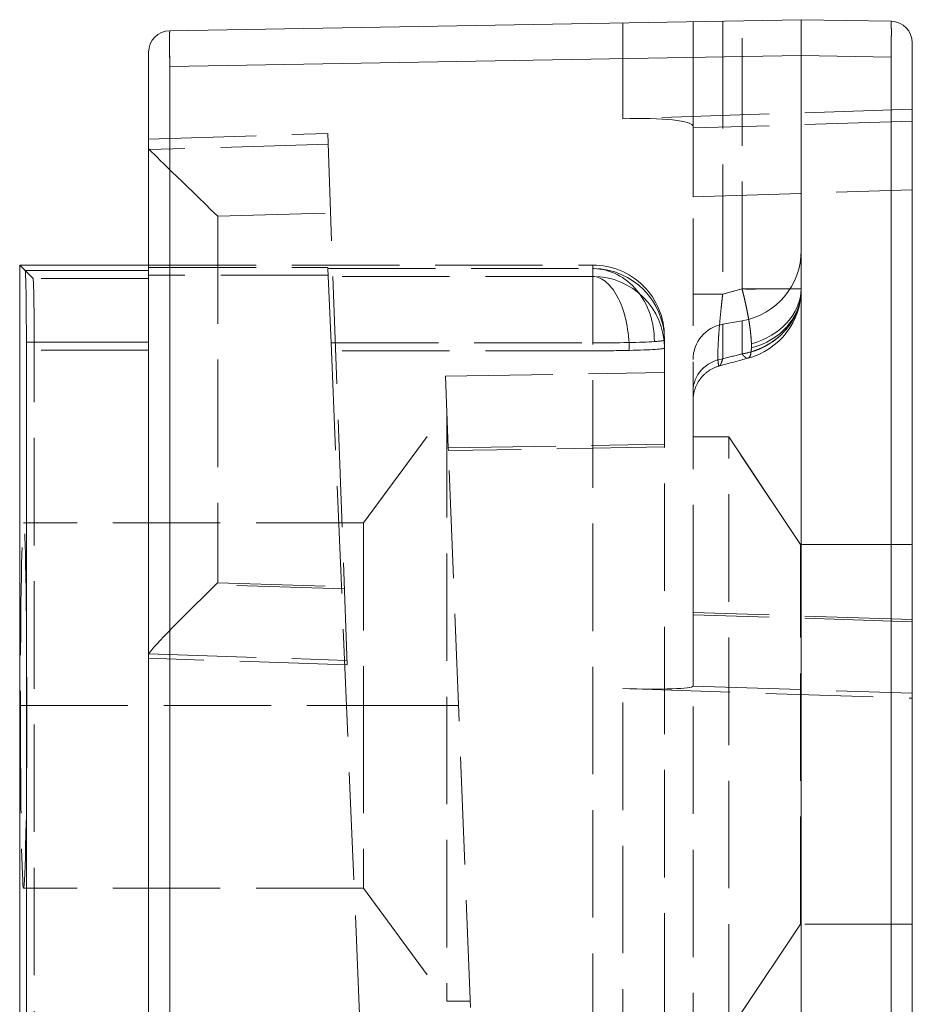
# Model space of a CAD drawing. Header units: millimetres. Extents: x -12.5 to 0, y -24 to 28.
# Tile 3 of 3: x -12.5 to 0, y 14.2 to 28. Entities that reach past the tile are written whole.
import ezdxf

# ---------------------------------------------------------------- set-up
doc = ezdxf.new("R2010")
doc.units = ezdxf.units.MM
doc.header["$LTSCALE"] = 10
doc.linetypes.add('ALLCAD_Strich', pattern=[0.2, 0.15, -0.05])
doc.layers.add('BESCH_KONT_verb_schn_seit_2d', color=160, linetype='Continuous')

msp = doc.modelspace()

# ---------------------------------------------------------------- linework, layer by layer
at = {"layer": 'BESCH_KONT_verb_schn_seit_2d', "linetype": 'Continuous', "lineweight": 0, "extrusion": (-1.094764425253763e-47, 1, -2.220446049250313e-16)}
for p, q in [((-10.36523572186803, 27.82112948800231), (-1.549999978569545, 27.97499999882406)), ((-1.549999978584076, 27.97499999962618), (-0.2947642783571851, 27.95308977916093)), ((-1.549999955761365, 27.47507611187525), (-1.549999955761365, 27.97499999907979)), ((-7.105427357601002e-15, 27.65312883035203), (-7.105427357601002e-15, 27.4531660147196)), ((-10.36523553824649, 27.32120556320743), (-1.549999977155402, 27.47507607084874)), ((-1.549999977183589, 27.47507615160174), (-0.2947642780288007, 27.45316593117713)), ((-1.550000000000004, 27.47507611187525), (-1.550000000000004, 8.975000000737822)), ((-0.2947642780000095, 27.45316593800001), (-0.2947642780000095, -22.97500000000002)), ((-7.105427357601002e-15, 27.453166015), (-7.105427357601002e-15, -22.97500000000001)), ((-10.66, 24.31158912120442), (-10.66, 27.32120564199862)), ((-10.36523572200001, 8.977509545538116), (-10.36523572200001, 27.321205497)), ((-12.46000000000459, 24.54999999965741), (-12.46000000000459, -22.55)), ((-12.46000000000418, 24.54999999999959), (-12.38376583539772, 24.47376583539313)), ((-12.45999999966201, 24.55), (-10.66, 24.55)), ((-10.66000000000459, 24.473765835), (-12.38376583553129, 24.473765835)), ((-10.66000000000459, 24.31158912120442), (-10.66000000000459, 23.47391814)), ((-12.36661540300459, 23.47391814), (-12.36661540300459, -21.47391813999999)), ((-10.66000000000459, 23.47391814), (-12.36661540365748, 23.47391814)), ((-10.66000000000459, -21.47391814), (-10.66000000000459, 23.47391813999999))]:
    msp.add_line(p, q, dxfattribs=at)
at = {"layer": 'BESCH_KONT_verb_schn_seit_2d', "linetype": 'ALLCAD_Strich', "lineweight": 0, "extrusion": (-1.094764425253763e-47, 1, -2.220446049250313e-16)}
for p, q in [((-4.042547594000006, 26.59259582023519), (-4.042547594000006, 27.93149242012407)), ((-3.060000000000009, 26.48607870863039), (-3.060000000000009, 27.94864285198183)), ((-2.646824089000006, 27.955854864), (-2.646824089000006, 24.143618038)), ((-2.376351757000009, 24.216159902), (-2.376351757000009, 27.96057597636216)), ((-7.105427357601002e-15, -22.97500000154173), (-7.105427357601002e-15, 27.45316601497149)), ((1.746514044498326e-11, 26.72591805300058), (-4.042547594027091, 26.59259582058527)), ((-1.271871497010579e-12, 26.55646827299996), (-3.059999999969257, 26.46318037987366)), ((-3.060000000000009, 26.46318038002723), (-3.060000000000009, 26.48607870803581)), ((-3.060000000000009, 25.50438851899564), (-3.060000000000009, 26.46318038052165)), ((-10.66000000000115, 26.30515670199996), (-8.160459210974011, 26.38758577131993)), ((-8.16045921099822, 26.38758577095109), (-7.889785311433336, 18.96911602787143)), ((-8.154978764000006, 26.23738095), (-10.65082746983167, 26.16131833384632)), ((-3.059999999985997, 25.50438851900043), (-3.621636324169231e-11, 25.59767641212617)), ((-3.060000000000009, 19.7003928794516), (-3.060000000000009, 25.50438851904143)), ((-9.69489946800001, 25.230411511), (-8.119989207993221, 25.2784079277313)), ((-9.69489946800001, 25.230411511), (-9.69489946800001, 20.11616811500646)), ((-12.27379892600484, 24.36379892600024), (-12.38376583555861, 24.47376583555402)), ((-10.66, 24.55), (-4.459999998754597, 24.55)), ((-10.66000000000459, 24.517730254), (-8.158629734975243, 24.517730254)), ((-8.158629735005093, 24.51773025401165), (-8.157934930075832, 24.5013676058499)), ((-8.157934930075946, 24.501367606), (-4.459999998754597, 24.501367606)), ((-8.11383726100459, 23.46286749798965), (-8.157934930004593, 24.50136760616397)), ((-4.459999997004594, 24.501367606), (-4.459999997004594, 24.54999999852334)), ((-4.460000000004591, 24.50136760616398), (-4.460000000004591, 23.46286749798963)), ((-10.66000000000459, 24.363798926), (-12.27379892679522, 24.363798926)), ((-8.15396342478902, 24.40783868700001), (-10.6600000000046, 24.40783868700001)), ((-4.460000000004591, 24.391474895), (-8.15326857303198, 24.391474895)), ((-2.376351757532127, 24.21615990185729), (-2.646824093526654, 24.14361802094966)), ((-1.783955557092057, 24.216159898), (-2.376351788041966, 24.216159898)), ((-1.550000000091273, 24.21617338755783), (-1.550010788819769, 23.21617338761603)), ((-3.060000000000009, 24.14361801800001), (-2.646824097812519, 24.14361801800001)), ((-2.646824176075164, 23.72285404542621), (-2.376351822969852, 23.77054561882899)), ((-2.646824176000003, 23.722854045), (-2.646824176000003, 23.24162221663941)), ((-2.376351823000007, 23.770545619), (-2.376351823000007, 23.30995672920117)), ((-3.460000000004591, 23.501519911), (-3.460000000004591, 23.54984767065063)), ((-8.113837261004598, 23.462867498), (-7.688032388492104, 13.43516269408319)), ((-8.113837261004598, 23.462867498), (-4.460000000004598, 23.462867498)), ((-4.460000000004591, -20.55854975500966), (-4.460000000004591, 23.46286749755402)), ((-3.460000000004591, 23.501519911), (-3.460000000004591, -7.934285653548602)), ((-12.2566484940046, -21.36395123), (-12.2566484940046, 23.36395123)), ((-10.66000000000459, 23.36395123), (-12.25664849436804, 23.36395123)), ((-4.460000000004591, 23.352974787), (-8.10917090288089, 23.352974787)), ((-6.51786499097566, 22.9966247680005), (-3.46000000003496, 23.05000000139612)), ((-6.51786499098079, 22.99662476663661), (-6.477899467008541, 21.997486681)), ((-7.660000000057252, 20.95000000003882), (-6.499000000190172, 22.52499999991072)), ((-6.499000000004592, 22.5245955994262), (-6.499000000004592, 14.275)), ((-3.060000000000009, 22.15), (-2.560000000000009, 22.15)), ((-2.560000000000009, 22.15), (-3.060000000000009, 22.15)), ((-2.560000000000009, 22.15), (-1.560000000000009, 20.65)), ((-2.560000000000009, 13.85), (-2.560000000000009, 22.15)), ((-1.56000000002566, 20.6499999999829), (-2.560000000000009, 22.15)), ((-6.477899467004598, 21.997486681), (-3.460000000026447, 22.05016431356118)), ((-6.477899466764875, 21.99748668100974), (-6.476354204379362, 21.95885512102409)), ((-3.459999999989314, 22.01150577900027), (-6.476354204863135, 21.95885511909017)), ((-6.165426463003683, 14.18566157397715), (-6.476354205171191, 21.95885512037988)), ((-7.660000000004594, 20.95), (-12.4050165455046, 20.95)), ((-7.660000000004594, 20.95), (-7.660000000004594, 18.4)), ((-1.560000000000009, 20.65), (-7.105427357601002e-15, 20.65)), ((-1.560000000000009, 15.35), (-1.560000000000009, 20.65)), ((-7.105427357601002e-15, 20.65), (-1.560000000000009, 20.65)), ((-7.928461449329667, 20.02912860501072), (-9.724480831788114, 20.08749694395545)), ((-9.69489946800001, 20.116168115), (-7.929543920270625, 20.05879631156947)), ((-7.105427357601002e-15, 19.600965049), (-3.060000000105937, 19.70039287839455)), ((-3.060000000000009, 19.66948680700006), (-3.060000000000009, 19.70039287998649)), ((-7.105427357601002e-15, 19.570058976), (-3.060000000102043, 19.66948680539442)), ((-3.060000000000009, 18.67369447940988), (-3.060000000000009, 19.66948680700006)), ((-10.6599797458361, 19.12096864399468), (-7.892043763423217, 19.03101425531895)), ((-7.889785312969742, 18.96911602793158), (-10.66000000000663, 19.06247046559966)), ((-4.042547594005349, 18.63810979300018), (5.059064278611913e-12, 18.50188441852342)), ((-4.042547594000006, 10.94195267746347), (-4.042547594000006, 18.63810979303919)), ((-3.060107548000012, 18.67256705), (6.824762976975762e-11, 18.5731357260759)), ((-3.060000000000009, 10.88868895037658), (-3.060000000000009, 18.67369447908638)), ((-12.44952696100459, 18.4), (-7.660000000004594, 18.4)), ((-7.660000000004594, 18.4), (-7.660000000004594, 15.85)), ((-6.499000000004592, 18.4), (-7.660000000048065, 18.4)), ((-6.334000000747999, 18.4), (-6.499000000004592, 18.4)), ((-7.660000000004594, 15.85), (-12.40501654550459, 15.85)), ((-7.660000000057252, 15.84999999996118), (-6.499000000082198, 14.2749999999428)), ((-1.56000000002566, 15.3500000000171), (-2.560000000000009, 13.85)), ((-7.105427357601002e-15, 15.35), (-1.560000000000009, 15.35)), ((-6.499000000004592, 14.275), (-6.169000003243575, 14.275))]:
    msp.add_line(p, q, dxfattribs=at)
at = {"layer": 'BESCH_KONT_verb_schn_seit_2d', "linetype": 'Continuous', "lineweight": 0, "extrusion": (-2.220446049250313e-16, -2.220446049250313e-16, -1)}
for centre, radius, start, end in [((0.3000000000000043, 27.65313547), 0.2999999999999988, 91.00000001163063, 180.0007758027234), ((10.36, 27.52117518), 0.300000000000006, 6.615553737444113e-13, 88.99999998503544)]:
    msp.add_arc(centre, radius, start, end, dxfattribs=at)
at = {"layer": 'BESCH_KONT_verb_schn_seit_2d', "linetype": 'ALLCAD_Strich', "lineweight": 0, "extrusion": (-2.220446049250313e-16, -2.220446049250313e-16, -1)}
for centre, radius, start, end in [((2.550000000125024, 24.75535337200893), 1.000000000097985, 180.0006837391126, 260.0000000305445), ((2.550000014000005, 24.216159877), 1.000000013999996, 180.0020103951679, 255.0674788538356), ((2.559999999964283, 23.23045018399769), 0.5000000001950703, 359.9999718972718, 79.99998985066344)]:
    msp.add_arc(centre, radius, start, end, dxfattribs=at)
at = {"layer": 'BESCH_KONT_verb_schn_seit_2d', "linetype": 'ALLCAD_Strich', "lineweight": 0, "extrusion": (-2.220446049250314e-16, -2.220446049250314e-16, -1)}
for centre, major_axis, ratio, start_param, end_param in [((-4.060000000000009, 26.450631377), (-0.9999869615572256, -0.03616876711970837), 0.1411863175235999, 1.593356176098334, 3.146699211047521), ((-2.550000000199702, 24.216168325), (1.000000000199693, 5.062557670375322e-06), 1.390995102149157e-05, -3.173327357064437e-05, 0.6981317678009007)]:
    msp.add_ellipse(centre, major_axis=major_axis, ratio=ratio, start_param=start_param, end_param=end_param, dxfattribs=at)
at = {"layer": 'BESCH_KONT_verb_schn_seit_2d', "linetype": 'ALLCAD_Strich', "lineweight": 0, "extrusion": (-2.220446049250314e-16, -2.220446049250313e-16, -1)}
for centre, major_axis, ratio, start_param, end_param in [((-9.660000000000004, 26.215510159), (-0.9999869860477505, -0.03613328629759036), 0.1411922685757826, -0.1304459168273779, 0.005101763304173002), ((-2.549998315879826, 24.21528096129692), (-0.9999983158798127, -0.0008741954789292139), 9.545413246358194e-05, -3.17567185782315, -3.141609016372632)]:
    msp.add_ellipse(centre, major_axis=major_axis, ratio=ratio, start_param=start_param, end_param=end_param, dxfattribs=at)
at = {"layer": 'BESCH_KONT_verb_schn_seit_2d', "linetype": 'ALLCAD_Strich', "lineweight": 0}
for centre, major_axis, ratio, start_param, end_param in [((-9.660000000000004, 25.200810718), (0.9999977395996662, -0.9699864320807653), 0.002191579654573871, -3.003919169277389, -1.603577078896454), ((-4.46000000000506, 23.50151991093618), (-1.000000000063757, -1.321406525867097e-12), 0.9998476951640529, -1.583051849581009, -1.570796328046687), ((-4.460000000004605, 23.501519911), (-0.01705628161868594, 0.9998545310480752), 0.8592007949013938, -1.605233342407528, -0.03411486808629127), ((-4.460000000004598, 23.501519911), (1.000000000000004, -4.930380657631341e-32), 0.9998476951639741, 0, 1.558540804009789), ((-12.27410356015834, 23.3639512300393), (1.253253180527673e-09, 0.9999999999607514), 0.01745506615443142, -1.570796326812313, -0.01745329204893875), ((-4.460000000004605, 23.39162719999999), (1.000000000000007, 1.414640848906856e-09), 0.9998476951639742, -4.307665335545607e-13, 1.570796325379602), ((-4.460000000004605, 23.39162719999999), (-0.01931067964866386, 0.9998135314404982), 0.5075525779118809, -1.613907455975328, -0.03803540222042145), ((-2.550000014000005, 24.216159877), (0.998914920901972, 0.04657261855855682), 0.8069491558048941, -1.299397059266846, -0.05771540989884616), ((-2.550000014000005, 24.216159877), (0.9984061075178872, -0.05643821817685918), 0.8576614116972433, -1.213304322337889, 0.02067409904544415), ((-9.660000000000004, 20.086567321), (-0.9994981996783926, -0.9675434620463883), 0.03273826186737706, -1.537953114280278, -0.038045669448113), ((-9.66782505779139, 20.09507431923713), (0.7801844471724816, 0.7547842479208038), 0.03130783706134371, 1.575210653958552, 1.613170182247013), ((-9.660000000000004, 20.086567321), (0.9994981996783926, 0.9675434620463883), 0.03273826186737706, 1.574021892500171, 1.603639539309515), ((-4.060000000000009, 18.708503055), (0.9999970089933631, -0.03508677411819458), 0.06970912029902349, -1.550897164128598, -0.01222041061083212)]:
    msp.add_ellipse(centre, major_axis=major_axis, ratio=ratio, start_param=start_param, end_param=end_param, dxfattribs=at)
at = {"layer": 'BESCH_KONT_verb_schn_seit_2d', "linetype": 'Continuous', "lineweight": 0, "extrusion": (-2.220446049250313e-16, -2.220446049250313e-16, -1)}
msp.add_ellipse((-12.38407046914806, 23.4739181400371), major_axis=(1.24283429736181e-09, 0.999999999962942), ratio=0.01745506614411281, start_param=0.01745329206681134, end_param=1.570796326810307, dxfattribs=at)
at = {"layer": 'BESCH_KONT_verb_schn_seit_2d', "linetype": 'ALLCAD_Strich', "lineweight": 0, "extrusion": (-2.220446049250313e-16, -2.220446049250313e-16, -1)}
for centre, major_axis, ratio, start_param, end_param in [((-4.460000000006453, 23.54984767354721), (4.367402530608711e-09, 1.00015232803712), 0.9998476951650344, -3.365546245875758e-09, 1.570796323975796), ((-2.549999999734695, 24.21615245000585), (0.9999999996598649, 1.32939323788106e-05), 0.9201756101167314, 1.186824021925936e-05, 1.396275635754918), ((-4.460000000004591, 23.501519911), (-1.000000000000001, 1.543903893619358e-15), 0.03865241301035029, -2.604409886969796, -1.570796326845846), ((-4.460000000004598, 23.39162720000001), (1.000000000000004, -6.188034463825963e-15), 0.03865241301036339, 2.929730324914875e-09, 1.038145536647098), ((-4.460000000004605, 23.50151991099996), (1.000000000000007, 3.907985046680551e-14), 0.03865241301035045, -2.375877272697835e-12, 0.537182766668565), ((-4.460000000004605, 23.39162719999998), (-1.000000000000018, 7.632783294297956e-17), 0.03865241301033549, -2.103447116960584, -1.570796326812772), ((-2.560000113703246, 22.7906244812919), (-0.4999999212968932, -1.185053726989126e-07), 0.9159104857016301, -5.498060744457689e-07, 1.396263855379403), ((-12.40501654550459, 18.40000000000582), (4.450243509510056e-15, -2.549999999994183), 0.01745506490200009, -4.712388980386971, 1.570796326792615), ((-5.158184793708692, 20.84049648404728), (-2.097293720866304, 2.169446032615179), 0.02818373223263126, 3.112446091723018, 3.122572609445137)]:
    msp.add_ellipse(centre, major_axis=major_axis, ratio=ratio, start_param=start_param, end_param=end_param, dxfattribs=at)
at = {"layer": 'BESCH_KONT_verb_schn_seit_2d', "linetype": 'ALLCAD_Strich', "lineweight": 0, "extrusion": (-2.220446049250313e-16, -2.220446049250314e-16, -1)}
msp.add_ellipse((-9.660000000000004, 19.085592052), major_axis=(-0.999997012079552, 0.03510387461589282), ratio=0.06963846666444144, start_param=-0.002444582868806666, end_param=0.00392009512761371, dxfattribs=at)
at = {"layer": 'BESCH_KONT_verb_schn_seit_2d', "linetype": 'Continuous', "lineweight": 0}
for points, knots in [([(-0.2947648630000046, 27.95305624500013), (-0.2945019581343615, 27.95305369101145), (-0.2942642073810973, 27.95115566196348), (-0.2940516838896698, 27.94735139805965), (-0.2935790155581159, 27.93889042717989), (-0.293231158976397, 27.92100075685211), (-0.2930086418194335, 27.89472738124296), (-0.2928112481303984, 27.8714204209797), (-0.2927124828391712, 27.84151615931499), (-0.2927124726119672, 27.80637207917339), (-0.2927124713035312, 27.80187586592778), (-0.2927140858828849, 27.79729386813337), (-0.2927173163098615, 27.79262891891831), (-0.2927458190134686, 27.75146913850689), (-0.2929001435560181, 27.70385274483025), (-0.2931800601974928, 27.65249046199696), (-0.2934602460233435, 27.60107878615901), (-0.2938662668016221, 27.54591397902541), (-0.2943975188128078, 27.48998753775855), (-0.2945138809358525, 27.47773775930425), (-0.294636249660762, 27.46545139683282), (-0.2947646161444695, 27.45316594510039)], [0, 0, 0, 0, 0.09620860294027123, 0.09620860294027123, 0.09620860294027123, 0.310183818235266, 0.310183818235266, 0.310183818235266, 0.5, 0.5, 0.5, 0.5242844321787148, 0.5242844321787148, 0.5242844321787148, 0.7385508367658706, 0.7385508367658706, 0.7385508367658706, 0.9530232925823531, 0.9530232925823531, 0.9530232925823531, 1, 1, 1, 1]), ([(-10.36523572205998, 27.82112948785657), (-10.36659656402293, 27.82110573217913), (-10.3674682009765, 27.76739628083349), (-10.36747041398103, 27.67491758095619), (-10.36747262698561, 27.58243887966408), (-10.36660450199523, 27.45230696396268), (-10.36523572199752, 27.32120556)], [7.649360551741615e-09, 7.649360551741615e-09, 7.649360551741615e-09, 7.649360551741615e-09, 0.5, 0.5, 0.5, 1, 1, 1, 1]), ([(-10.65999999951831, 27.321205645), (-10.65999999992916, 27.32618003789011), (-10.6599999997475, 27.33109132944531), (-10.6599999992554, 27.33593561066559), (-10.6599999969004, 27.35911842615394), (-10.65999999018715, 27.38075813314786), (-10.65999999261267, 27.4009206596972), (-10.65999999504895, 27.42117265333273), (-10.66000000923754, 27.44001208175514), (-10.65999999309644, 27.45704805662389), (-10.65999999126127, 27.45898497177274), (-10.65999998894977, 27.46089721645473), (-10.65999998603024, 27.46278353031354), (-10.65999996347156, 27.47735875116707), (-10.6599999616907, 27.48892385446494), (-10.65999997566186, 27.49794854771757), (-10.65999999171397, 27.50831743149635), (-10.65999999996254, 27.51540744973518), (-10.65999999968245, 27.5188787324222), (-10.65999999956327, 27.52035566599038), (-10.66000000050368, 27.52115400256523), (-10.65999999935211, 27.52117517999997)], [1.8e-08, 1.8e-08, 1.8e-08, 1.8e-08, 0.0448875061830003, 0.0448875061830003, 0.0448875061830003, 0.2597012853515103, 0.2597012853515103, 0.2597012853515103, 0.4754682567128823, 0.4754682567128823, 0.4754682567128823, 0.500000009, 0.500000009, 0.500000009, 0.6895526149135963, 0.6895526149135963, 0.6895526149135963, 0.907338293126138, 0.907338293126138, 0.907338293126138, 1, 1, 1, 1])]:
    msp.add_open_spline(points, degree=3, knots=knots, dxfattribs=at)
at = {"layer": 'BESCH_KONT_verb_schn_seit_2d', "linetype": 'ALLCAD_Strich', "lineweight": 0}
for points, knots in [([(-0.2947647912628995, 27.45316586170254), (-0.2945019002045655, 27.47840811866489), (-0.2942641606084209, 27.5036653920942), (-0.294051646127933, 27.52861053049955), (-0.2935789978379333, 27.58409040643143), (-0.2932311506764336, 27.63802536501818), (-0.2930086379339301, 27.68750614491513), (-0.2928112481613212, 27.73140025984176), (-0.2927124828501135, 27.77178958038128), (-0.2927124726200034, 27.80690110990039), (-0.2927124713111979, 27.81139315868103), (-0.2927140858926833, 27.81579884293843), (-0.2927173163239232, 27.82011445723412), (-0.2927458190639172, 27.85819198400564), (-0.2929001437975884, 27.88925720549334), (-0.2931800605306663, 27.91160326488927), (-0.2934602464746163, 27.93397081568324), (-0.2938662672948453, 27.94760274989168), (-0.2943975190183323, 27.95172540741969), (-0.2945138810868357, 27.95262840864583), (-0.2946362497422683, 27.95307520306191), (-0.2947646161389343, 27.95307040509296)], [0, 0, 0, 0, 0.09620860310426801, 0.09620860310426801, 0.09620860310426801, 0.3101838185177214, 0.3101838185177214, 0.3101838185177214, 0.5, 0.5, 0.5, 0.5242844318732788, 0.5242844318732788, 0.5242844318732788, 0.7385508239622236, 0.7385508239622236, 0.7385508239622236, 0.9530232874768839, 0.9530232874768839, 0.9530232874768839, 1, 1, 1, 1]), ([(-10.36523538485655, 27.82111011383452), (-10.36536375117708, 27.82111491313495), (-10.36548611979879, 27.82066811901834), (-10.36560248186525, 27.81976511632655), (-10.36613373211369, 27.81564246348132), (-10.36653975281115, 27.80201054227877), (-10.36681993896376, 27.77964297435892), (-10.36709985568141, 27.7572969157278), (-10.36725418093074, 27.72623168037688), (-10.3672826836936, 27.68815416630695), (-10.36728591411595, 27.68383856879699), (-10.3672875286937, 27.67943290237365), (-10.36728752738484, 27.67494087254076), (-10.36728751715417, 27.63982933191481), (-10.36718875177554, 27.59943999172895), (-10.36699135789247, 27.55554585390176), (-10.36676884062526, 27.50606507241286), (-10.36642098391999, 27.45213011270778), (-10.36594831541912, 27.39665023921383), (-10.36573579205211, 27.37170512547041), (-10.36549804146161, 27.34644787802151), (-10.36523513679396, 27.32120564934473)], [0, 0, 0, 0, 0.0469768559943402, 0.0469768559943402, 0.0469768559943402, 0.2614493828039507, 0.2614493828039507, 0.2614493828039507, 0.4757156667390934, 0.4757156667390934, 0.4757156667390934, 0.5, 0.5, 0.5, 0.6898162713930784, 0.6898162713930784, 0.6898162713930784, 0.9037914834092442, 0.9037914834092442, 0.9037914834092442, 0.9999999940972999, 0.9999999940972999, 0.9999999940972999, 0.9999999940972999]), ([(-2.376351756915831, 24.216159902), (-2.320921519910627, 24.215310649), (-2.266165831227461, 24.215305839), (-2.213053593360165, 24.21551875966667), (-2.186497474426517, 24.21562522), (-2.160351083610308, 24.215785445), (-2.134727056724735, 24.215919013), (-2.121915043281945, 24.215985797), (-2.109233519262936, 24.216045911), (-2.096695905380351, 24.216089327), (-2.090427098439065, 24.216111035), (-2.084194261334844, 24.216128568), (-2.077999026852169, 24.2161406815), (-2.071803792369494, 24.216152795), (-2.067292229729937, 24.216159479), (-2.059527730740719, 24.21615951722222), (-1.99741173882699, 24.21615982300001), (-1.943991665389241, 24.216333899), (-1.898475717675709, 24.21632711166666), (-1.875717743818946, 24.216323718), (-1.854917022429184, 24.216289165), (-1.835895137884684, 24.216247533), (-1.826384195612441, 24.216226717), (-1.817317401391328, 24.216204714), (-1.808669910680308, 24.216187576), (-1.804346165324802, 24.216179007), (-1.800127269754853, 24.216171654), (-1.796009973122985, 24.21616645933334), (-1.791892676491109, 24.21616126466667), (-1.789410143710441, 24.21615818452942), (-1.783959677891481, 24.21615832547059), (-1.740355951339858, 24.216159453), (-1.704616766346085, 24.216283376), (-1.675531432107, 24.21627935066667), (-1.660988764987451, 24.216277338), (-1.648100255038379, 24.21625254), (-1.636678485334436, 24.21622201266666), (-1.630967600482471, 24.21620674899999), (-1.625623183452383, 24.216190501), (-1.620621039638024, 24.21617783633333), (-1.618119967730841, 24.216171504), (-1.615704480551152, 24.216166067), (-1.613371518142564, 24.216162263), (-1.611038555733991, 24.216158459), (-1.609171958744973, 24.216156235), (-1.606617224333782, 24.21615648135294), (-1.570172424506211, 24.21615999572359), (-1.553709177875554, 24.21616411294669), (-1.550580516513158, 24.21615790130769)], [0, 0, 0, 0, 0.125, 0.125, 0.125, 0.1875, 0.1875, 0.1875, 0.21875, 0.21875, 0.21875, 0.234375, 0.234375, 0.234375, 0.25, 0.25, 0.25, 0.375, 0.375, 0.375, 0.4375, 0.4375, 0.4375, 0.46875, 0.46875, 0.46875, 0.484375, 0.484375, 0.484375, 0.5, 0.5, 0.5, 0.625, 0.625, 0.625, 0.6875, 0.6875, 0.6875, 0.71875, 0.71875, 0.71875, 0.734375, 0.734375, 0.734375, 0.75, 0.75, 0.75, 0.9728998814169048, 0.9728998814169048, 0.9728998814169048, 0.9728998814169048]), ([(-2.37635175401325, 24.216159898), (-2.371286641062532, 24.19656452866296), (-2.366417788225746, 24.17732894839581), (-2.361702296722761, 24.15830257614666), (-2.356986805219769, 24.1392762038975), (-2.352424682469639, 24.12045856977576), (-2.34797439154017, 24.10170065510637), (-2.343524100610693, 24.08294274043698), (-2.339184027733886, 24.06424127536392), (-2.334928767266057, 24.04544868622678), (-2.33067350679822, 24.02665609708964), (-2.326503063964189, 24.0077718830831), (-2.3223930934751, 23.98866371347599), (-2.314173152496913, 23.95044737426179), (-2.30655561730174, 23.91329529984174), (-2.299543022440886, 23.87663315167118), (-2.29603672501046, 23.8583020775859), (-2.292678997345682, 23.84009716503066), (-2.289458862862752, 23.82197495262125), (-2.287848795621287, 23.81291384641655), (-2.286273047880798, 23.80387375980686), (-2.284729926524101, 23.79485145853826), (-2.283186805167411, 23.78582915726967), (-2.281474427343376, 23.77559830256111), (-2.280196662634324, 23.7678362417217), (-2.275085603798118, 23.73678799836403), (-2.270458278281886, 23.7060822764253), (-2.266337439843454, 23.67580468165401), (-2.262216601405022, 23.64552708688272), (-2.258600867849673, 23.6156720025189), (-2.255550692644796, 23.58639685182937), (-2.252500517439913, 23.55712170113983), (-2.250018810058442, 23.52846306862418), (-2.248271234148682, 23.50083936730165), (-2.247397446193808, 23.48702751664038), (-2.24670888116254, 23.47347723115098), (-2.246237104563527, 23.46025590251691), (-2.246001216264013, 23.45364523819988), (-2.245819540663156, 23.4471168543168), (-2.245696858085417, 23.44068007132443), (-2.245635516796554, 23.43746167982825), (-2.245588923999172, 23.43426618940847), (-2.245557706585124, 23.43109479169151), (-2.245526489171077, 23.42792339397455), (-2.245510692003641, 23.42391314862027), (-2.245510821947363, 23.42165408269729), (-2.245511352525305, 23.41243000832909), (-2.245663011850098, 23.4032698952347), (-2.245976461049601, 23.39425348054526)], [0, 0, 0, 0, 0.03125, 0.03125, 0.03125, 0.0625, 0.0625, 0.0625, 0.09375, 0.09375, 0.09375, 0.125, 0.125, 0.125, 0.1875, 0.1875, 0.1875, 0.21875, 0.21875, 0.21875, 0.234375, 0.234375, 0.234375, 0.25, 0.25, 0.25, 0.3125, 0.3125, 0.3125, 0.375, 0.375, 0.375, 0.4375, 0.4375, 0.4375, 0.46875, 0.46875, 0.46875, 0.484375, 0.484375, 0.484375, 0.4921875, 0.4921875, 0.4921875, 0.5, 0.5, 0.5, 0.5318995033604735, 0.5318995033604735, 0.5318995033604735, 0.5318995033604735]), ([(-2.246005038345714, 23.45207644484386), (-2.246305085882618, 23.46182150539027), (-2.246745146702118, 23.47211429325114), (-2.247333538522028, 23.4829924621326), (-2.248574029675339, 23.50592662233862), (-2.250472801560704, 23.53146147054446), (-2.253128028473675, 23.55998470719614), (-2.255783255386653, 23.58850794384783), (-2.259210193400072, 23.61999085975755), (-2.263631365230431, 23.65460809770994), (-2.265841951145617, 23.67191671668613), (-2.268302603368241, 23.69000622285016), (-2.271050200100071, 23.70887925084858), (-2.272423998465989, 23.71831576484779), (-2.273869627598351, 23.72794793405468), (-2.275392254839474, 23.7377746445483), (-2.276153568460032, 23.74268799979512), (-2.277003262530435, 23.74806207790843), (-2.277838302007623, 23.75328224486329), (-2.278673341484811, 23.75850241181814), (-2.279493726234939, 23.76356818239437), (-2.280196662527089, 23.76783624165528), (-2.285820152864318, 23.80198071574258), (-2.292017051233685, 23.83766526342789), (-2.298984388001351, 23.87458335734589), (-2.302468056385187, 23.89304240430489), (-2.306250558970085, 23.91226526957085), (-2.310196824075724, 23.93153171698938), (-2.314143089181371, 23.95079816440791), (-2.318253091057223, 23.9701061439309), (-2.322393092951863, 23.98866371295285), (-2.33067309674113, 24.02577885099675), (-2.339219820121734, 24.0635501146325), (-2.3481698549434, 24.10159582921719), (-2.357119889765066, 24.13964154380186), (-2.36647266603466, 24.17795925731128), (-2.37635175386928, 24.216159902)], [0.5328548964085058, 0.5328548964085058, 0.5328548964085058, 0.5328548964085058, 0.5625, 0.5625, 0.5625, 0.625, 0.625, 0.625, 0.6875, 0.6875, 0.6875, 0.71875, 0.71875, 0.71875, 0.734375, 0.734375, 0.734375, 0.7421875, 0.7421875, 0.7421875, 0.75, 0.75, 0.75, 0.8125, 0.8125, 0.8125, 0.84375, 0.84375, 0.84375, 0.875, 0.875, 0.875, 0.9375, 0.9375, 0.9375, 1, 1, 1, 1]), ([(-2.646824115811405, 24.14361803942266), (-2.649546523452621, 24.12060529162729), (-2.656572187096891, 24.06005795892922), (-2.667725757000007, 23.958618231), (-2.680024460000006, 23.837558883), (-2.691640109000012, 23.710716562), (-2.701759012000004, 23.582925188), (-2.709509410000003, 23.460160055), (-2.714061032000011, 23.348966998), (-2.714715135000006, 23.255906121), (-2.711008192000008, 23.187220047), (-2.702916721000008, 23.147561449), (-2.691029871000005, 23.138211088), (-2.676471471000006, 23.156209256), (-2.66147257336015, 23.19310836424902), (-2.651284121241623, 23.22598185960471), (-2.646823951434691, 23.24162231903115)], [0.05189011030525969, 0.05189011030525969, 0.05189011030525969, 0.05189011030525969, 0.082232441, 0.131747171, 0.186491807, 0.246119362, 0.310153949, 0.37799126, 0.449005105, 0.522779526, 0.598842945, 0.675691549, 0.7512766, 0.823405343, 0.890051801, 0.9390337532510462, 0.9390337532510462, 0.9390337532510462, 0.9390337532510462]), ([(-2.376351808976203, 23.30995672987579), (-2.320921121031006, 23.31861804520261), (-2.266165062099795, 23.33196174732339), (-2.213052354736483, 23.34953572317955), (-2.186496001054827, 23.35832271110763), (-2.160349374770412, 23.36816344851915), (-2.13472513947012, 23.37897961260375), (-2.121913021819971, 23.38438769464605), (-2.109231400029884, 23.39003941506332), (-2.096693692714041, 23.3959237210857), (-2.090424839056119, 23.3988658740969), (-2.084191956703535, 23.40186616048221), (-2.077996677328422, 23.4049231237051), (-2.071801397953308, 23.40798008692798), (-2.067289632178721, 23.41024129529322), (-2.059525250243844, 23.41426253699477), (-1.99741019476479, 23.4464324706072), (-1.943990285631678, 23.4821848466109), (-1.898473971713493, 23.51815315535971), (-1.875715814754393, 23.53613730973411), (-1.854914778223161, 23.55419678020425), (-1.835892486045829, 23.57203661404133), (-1.826381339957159, 23.58095653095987), (-1.817314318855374, 23.58982282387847), (-1.808666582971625, 23.59860606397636), (-1.804342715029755, 23.60299768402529), (-1.800123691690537, 23.60736856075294), (-1.796006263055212, 23.61171551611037), (-1.791888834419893, 23.61606247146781), (-1.789405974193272, 23.61870435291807), (-1.783955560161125, 23.62468160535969), (-1.740352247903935, 23.6724996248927), (-1.704613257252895, 23.72160737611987), (-1.675528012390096, 23.7698550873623), (-1.660985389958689, 23.79397894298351), (-1.648096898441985, 23.81790473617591), (-1.636675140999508, 23.84146491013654), (-1.630964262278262, 23.85324499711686), (-1.625619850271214, 23.86493472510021), (-1.620617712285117, 23.87651931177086), (-1.618116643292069, 23.88231160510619), (-1.615701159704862, 23.88807761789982), (-1.613368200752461, 23.89381595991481), (-1.61103524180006, 23.89955430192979), (-1.609168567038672, 23.90426059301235), (-1.606613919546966, 23.91094661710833), (-1.586176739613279, 23.96443480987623), (-1.572131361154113, 24.01684496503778), (-1.563082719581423, 24.06781430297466), (-1.560066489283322, 24.08480417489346), (-1.557609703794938, 24.10163697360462), (-1.555672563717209, 24.11830105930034), (-1.554173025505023, 24.13120071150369), (-1.552984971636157, 24.14399931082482), (-1.552091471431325, 24.15669176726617), (-1.55161442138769, 24.16346841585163), (-1.551221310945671, 24.1702148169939), (-1.550806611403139, 24.17743557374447)], [0, 0, 0, 0, 0.125, 0.125, 0.125, 0.1875, 0.1875, 0.1875, 0.21875, 0.21875, 0.21875, 0.234375, 0.234375, 0.234375, 0.25, 0.25, 0.25, 0.375, 0.375, 0.375, 0.4375, 0.4375, 0.4375, 0.46875, 0.46875, 0.46875, 0.484375, 0.484375, 0.484375, 0.5, 0.5, 0.5, 0.625, 0.625, 0.625, 0.6875, 0.6875, 0.6875, 0.71875, 0.71875, 0.71875, 0.734375, 0.734375, 0.734375, 0.75, 0.75, 0.75, 0.875, 0.875, 0.875, 0.9166668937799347, 0.9166668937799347, 0.9166668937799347, 0.9489211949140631, 0.9489211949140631, 0.9489211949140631, 0.9661421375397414, 0.9661421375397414, 0.9661421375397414, 0.9661421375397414]), ([(-2.376351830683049, 23.30995676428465), (-2.371286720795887, 23.30310722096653), (-2.36641786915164, 23.29693843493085), (-2.361702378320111, 23.29135638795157), (-2.356986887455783, 23.28577434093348), (-2.352424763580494, 23.28077899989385), (-2.347974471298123, 23.27631720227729), (-2.343524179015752, 23.27185540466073), (-2.339184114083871, 23.26792649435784), (-2.334928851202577, 23.26451525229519), (-2.330673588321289, 23.26110401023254), (-2.326503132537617, 23.25821022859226), (-2.322393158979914, 23.25586354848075), (-2.314173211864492, 23.25117018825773), (-2.306555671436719, 23.24890249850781), (-2.299543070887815, 23.24896600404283), (-2.296036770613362, 23.24899775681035), (-2.292679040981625, 23.24961950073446), (-2.28945890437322, 23.25085926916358), (-2.287848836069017, 23.25147915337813), (-2.286273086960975, 23.25225393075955), (-2.284729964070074, 23.25318927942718), (-2.283186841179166, 23.25412462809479), (-2.281474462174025, 23.25539293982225), (-2.280196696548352, 23.25648403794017), (-2.275085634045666, 23.2608484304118), (-2.270458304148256, 23.26715615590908), (-2.266337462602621, 23.27566482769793), (-2.262216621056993, 23.28417349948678), (-2.258600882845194, 23.29488147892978), (-2.255550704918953, 23.30817137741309), (-2.252500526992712, 23.32146127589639), (-2.250018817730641, 23.33732677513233), (-2.24827123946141, 23.3561298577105), (-2.247397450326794, 23.36553139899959), (-2.246708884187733, 23.37566689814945), (-2.24623710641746, 23.38657554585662), (-2.246001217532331, 23.3920298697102), (-2.245819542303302, 23.3976775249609), (-2.245696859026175, 23.40352261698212), (-2.245635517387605, 23.40644516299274), (-2.245588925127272, 23.40941706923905), (-2.245557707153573, 23.41243882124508), (-2.245526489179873, 23.4154605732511), (-2.245510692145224, 23.41939508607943), (-2.2455108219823, 23.42165408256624), (-2.245511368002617, 23.4311541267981), (-2.245672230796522, 23.44127877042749), (-2.246005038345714, 23.45207644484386)], [2.17266407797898e-10, 2.17266407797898e-10, 2.17266407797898e-10, 2.17266407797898e-10, 0.03125, 0.03125, 0.03125, 0.0625, 0.0625, 0.0625, 0.09375, 0.09375, 0.09375, 0.125, 0.125, 0.125, 0.1875, 0.1875, 0.1875, 0.21875, 0.21875, 0.21875, 0.234375, 0.234375, 0.234375, 0.25, 0.25, 0.25, 0.3125, 0.3125, 0.3125, 0.375, 0.375, 0.375, 0.4375, 0.4375, 0.4375, 0.46875, 0.46875, 0.46875, 0.484375, 0.484375, 0.484375, 0.4921875, 0.4921875, 0.4921875, 0.5, 0.5, 0.5, 0.5328548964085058, 0.5328548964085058, 0.5328548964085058, 0.5328548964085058]), ([(-2.245976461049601, 23.39425348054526), (-2.246276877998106, 23.38560050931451), (-2.246726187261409, 23.37707992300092), (-2.247333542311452, 23.36875853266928), (-2.2485740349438, 23.35176250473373), (-2.250472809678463, 23.33559329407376), (-2.253128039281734, 23.32088958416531), (-2.255783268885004, 23.30618587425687), (-2.259210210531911, 23.2929647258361), (-2.263631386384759, 23.28197415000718), (-2.265841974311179, 23.27647886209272), (-2.26830262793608, 23.27154225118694), (-2.271050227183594, 23.26726148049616), (-2.27242402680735, 23.26512109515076), (-2.2738696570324, 23.26314468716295), (-2.275392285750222, 23.26134440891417), (-2.276153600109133, 23.26044426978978), (-2.27700333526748, 23.25951588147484), (-2.277838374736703, 23.25867599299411), (-2.278673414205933, 23.25783610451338), (-2.279493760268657, 23.25708409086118), (-2.280196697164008, 23.25648403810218), (-2.285820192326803, 23.25168361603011), (-2.292017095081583, 23.24915024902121), (-2.298984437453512, 23.24901459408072), (-2.302468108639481, 23.24894676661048), (-2.306250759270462, 23.24948626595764), (-2.310197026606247, 23.25065403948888), (-2.314143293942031, 23.25182181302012), (-2.318253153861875, 23.25361732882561), (-2.322393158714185, 23.25586354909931), (-2.330673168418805, 23.26035598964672), (-2.339219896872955, 23.26718788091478), (-2.348169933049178, 23.27625015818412), (-2.357119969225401, 23.28531243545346), (-2.366472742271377, 23.29660454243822), (-2.376351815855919, 23.30995676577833)], [0.5318995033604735, 0.5318995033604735, 0.5318995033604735, 0.5318995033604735, 0.5625, 0.5625, 0.5625, 0.625, 0.625, 0.625, 0.6875, 0.6875, 0.6875, 0.71875, 0.71875, 0.71875, 0.734375, 0.734375, 0.734375, 0.7421875, 0.7421875, 0.7421875, 0.75, 0.75, 0.75, 0.8125, 0.8125, 0.8125, 0.84375, 0.84375, 0.84375, 0.875, 0.875, 0.875, 0.9375, 0.9375, 0.9375, 1, 1, 1, 1]), ([(-2.690948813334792, 23.14270521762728), (-2.743090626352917, 23.12855552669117), (-2.793549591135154, 23.1055489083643), (-2.882508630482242, 23.04590988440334), (-2.922314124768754, 23.00879085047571), (-2.987449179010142, 22.92493590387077), (-3.013579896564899, 22.87714986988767), (-3.049040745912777, 22.77703106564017), (-3.058812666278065, 22.72345065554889), (-3.059929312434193, 22.6687231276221), (-3.059954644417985, 22.66708847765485), (-3.059978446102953, 22.66484189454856), (-3.059983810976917, 22.6642290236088), (-3.059992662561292, 22.66294984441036), (-3.059995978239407, 22.66226192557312), (-3.059998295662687, 22.66147762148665), (-3.059998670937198, 22.66132386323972), (-3.05999922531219, 22.66105540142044), (-3.059999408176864, 22.66094016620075), (-3.059999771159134, 22.66067918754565), (-3.059999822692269, 22.66059741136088), (-3.060000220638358, 22.66007261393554), (-3.059999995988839, 22.66027348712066), (-3.059999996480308, 22.66027032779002), (-3.059999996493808, 22.66027023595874), (-3.059999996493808, 22.66027023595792), (-3.059999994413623, 22.66028671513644), (-3.059999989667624, 22.66034372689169), (-3.059999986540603, 22.66039238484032), (-3.05999998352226, 22.66045350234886)], [2.46211025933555e-06, 2.46211025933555e-06, 2.46211025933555e-06, 2.46211025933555e-06, 0.1620852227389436, 0.1620852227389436, 0.3213040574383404, 0.3213040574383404, 0.4806257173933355, 0.4806257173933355, 0.6399437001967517, 0.6399437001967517, 0.6448475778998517, 0.6448475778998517, 0.6466866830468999, 0.6466866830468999, 0.6486941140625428, 0.6486941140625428, 0.6491984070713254, 0.6491984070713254, 0.6497079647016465, 0.6497079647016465, 0.6507329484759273, 0.6507329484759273, 0.6588098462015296, 0.6588098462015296, 0.6593370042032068, 0.6593370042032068, 0.6668070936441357, 0.6668070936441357, 0.6769918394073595, 0.6769918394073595, 0.6769918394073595, 0.6769918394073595]), ([(-2.69094686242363, 23.14270678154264), (-2.743089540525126, 23.12855716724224), (-2.793549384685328, 23.10555032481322), (-2.882509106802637, 23.04591087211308), (-2.922314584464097, 23.00879185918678), (-2.987449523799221, 22.92493700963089), (-3.013580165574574, 22.87715106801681), (-3.049040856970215, 22.77703251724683), (-3.058812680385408, 22.72345390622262), (-3.059962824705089, 22.66708293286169), (-3.059997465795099, 22.66380100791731), (-3.059999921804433, 22.66047595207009), (-3.059999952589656, 22.66042266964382), (-3.059999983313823, 22.66034970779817), (-3.059999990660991, 22.66032916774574), (-3.05999999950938, 22.66029962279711), (-3.060000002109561, 22.66028994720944), (-3.060000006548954, 22.66027161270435), (-3.060000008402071, 22.66026288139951), (-3.060000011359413, 22.66024738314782), (-3.060000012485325, 22.66024053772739), (-3.060000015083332, 22.66022323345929), (-3.060000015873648, 22.66021575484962), (-3.060000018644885, 22.66018832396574), (-3.060000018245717, 22.66018707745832), (-3.060000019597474, 22.66015865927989), (-3.060000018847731, 22.66017100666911), (-3.060000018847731, 22.66017100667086), (-3.060000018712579, 22.66017922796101), (-3.060000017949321, 22.66023232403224), (-3.060000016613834, 22.66033182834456), (-3.060000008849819, 22.66095680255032), (-3.05999999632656, 22.66193899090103), (-3.059999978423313, 22.66578247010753), (-3.060000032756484, 22.66941190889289), (-3.060000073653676, 22.67431118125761)], [0, 0, 0, 0, 0.1620852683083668, 0.1620852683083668, 0.3213040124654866, 0.3213040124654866, 0.4806253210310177, 0.4806253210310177, 0.6399427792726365, 0.6399427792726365, 0.6497734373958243, 0.6497734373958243, 0.6499329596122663, 0.6499329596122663, 0.6499955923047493, 0.6499955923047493, 0.6500269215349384, 0.6500269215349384, 0.6500583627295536, 0.6500583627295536, 0.650089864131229, 0.650089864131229, 0.6501533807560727, 0.6501533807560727, 0.6504064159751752, 0.6504064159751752, 0.652203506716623, 0.652203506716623, 0.6584107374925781, 0.6584107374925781, 0.6809811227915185, 0.6809811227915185, 0.7487078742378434, 0.7487078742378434, 0.8548309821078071, 0.8548309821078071, 0.8548309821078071, 0.8548309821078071])]:
    msp.add_open_spline(points, degree=3, knots=knots, dxfattribs=at)
for points in [[(-10.65999999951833, 27.52117813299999), (-10.65999999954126, 27.52117772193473), (-10.65999999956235, 27.52117673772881), (-10.65999999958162, 27.52117518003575)], [(-2.376351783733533, 24.21615989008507), (-2.46654932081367, 24.1921497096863), (-2.556707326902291, 24.16797078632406), (-2.646823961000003, 24.143618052)], [(-1.550669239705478, 24.18068206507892), (-1.550255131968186, 24.19206096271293), (-1.550000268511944, 24.20416143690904), (-1.550000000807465, 24.21615448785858)], [(-2.292319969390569, 23.2499295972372), (-2.425272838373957, 23.21447915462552), (-2.558151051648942, 23.17874232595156), (-2.690948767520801, 23.14270504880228)], [(-2.64682406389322, 23.24162224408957), (-2.556666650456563, 23.26443410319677), (-2.466509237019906, 23.28721327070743), (-2.376351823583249, 23.30995672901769)], [(-2.292236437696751, 23.2499518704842), (-2.292264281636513, 23.24994444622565), (-2.292292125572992, 23.24993702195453), (-2.292319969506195, 23.24992959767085)]]:
    msp.add_open_spline(points, degree=3, dxfattribs=at)

doc.saveas('drawing.dxf')
